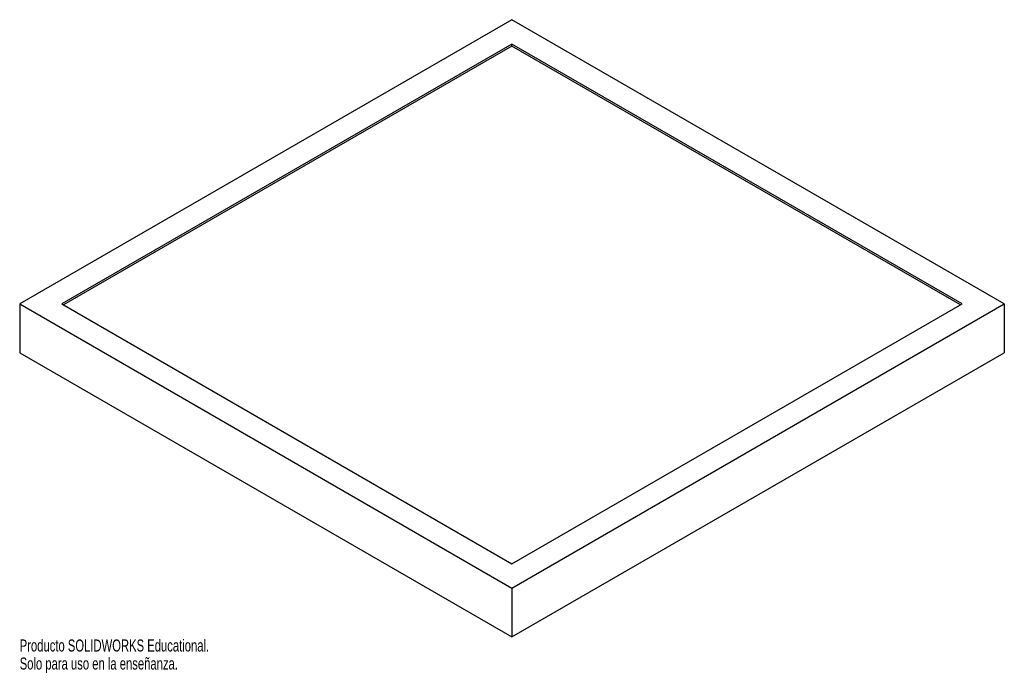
# Model space of a CAD drawing. Header units: millimetres. Extents: x -199 to 197, y -133 to 130.
import ezdxf

# ---------------------------------------------------------------- set-up
doc = ezdxf.new("R2010")
doc.units = ezdxf.units.MM
doc.styles.add('SLDTEXTSTYLE0', font='TXT', dxfattribs={"width": 0.7})

msp = doc.modelspace()

# ---------------------------------------------------------------- linework, layer by layer
at = {"color": 7, "linetype": 'Continuous', "lineweight": 25}
for p, q in [((-0.79, 130.06), (-198.78, 15.76)), ((197.2, 15.76), (-0.79, 130.06)), ((-0.79, 120.26), (-181.81, 15.76)), ((-0.79, 119.44), (-181.1, 15.35)), ((180.23, 15.76), (-0.79, 120.26)), ((-0.79, 119.44), (-0.79, 120.26)), ((179.53, 15.35), (-0.79, 119.44)), ((-198.78, 15.76), (-198.78, -3.84)), ((-198.78, 15.76), (-0.79, -98.54)), ((-181.81, 15.76), (-0.79, -88.74)), ((-0.79, -98.54), (197.2, 15.76)), ((-0.79, -88.74), (180.23, 15.76)), ((197.2, 15.76), (197.2, -3.84)), ((-198.78, -3.84), (-0.79, -118.13)), ((-0.79, -118.13), (197.2, -3.84)), ((-0.79, -98.54), (-0.79, -118.13))]:
    msp.add_line(p, q, dxfattribs=at)

# ---------------------------------------------------------------- texts
at = {"color": 7, "linetype": 'Continuous', "char_height": 4.8336, "attachment_point": 1, "style": 'SLDTEXTSTYLE0'}
for s, insert in [('Producto SOLIDWORKS Educational.', (-198.78, -119.15)), ('Solo para uso en la enseñanza.', (-198.78, -126.4))]:
    msp.add_mtext(s, dxfattribs=dict(at, insert=insert))

doc.saveas('drawing.dxf')
